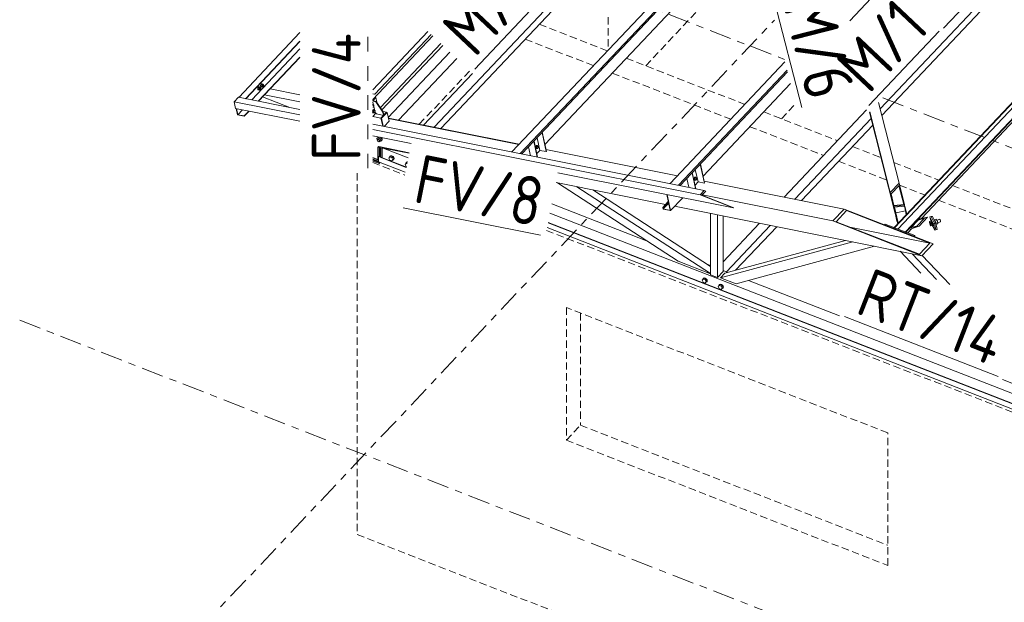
# Model space of a CAD drawing. Header units: millimetres. Extents: x -681 to 506, y -45 to 794.
# Tile 4 of 256: x -397 to -316, y 132 to 180. Entities that reach past the tile are written whole.
import ezdxf

# ---------------------------------------------------------------- set-up
doc = ezdxf.new("R2010")
doc.units = ezdxf.units.MM
doc.header["$LTSCALE"] = 0.6
for name, pattern in [('VERDECKT2', [1.5, 1, -0.5]), ('XKITLINE00', [0]), ('XKITLINE02', [4, 2, -2]), ('XKITLINE03', [6, 3, -1, 1, -1])]:
    doc.linetypes.add(name, pattern=pattern)
for name, color, linetype, lineweight in [('Bolt', 7, 'Continuous', 0), ('Part', 2, 'Continuous', 0), ('PartMark', 3, 'Continuous', 0), ('S-GRID', 1, 'Continuous', 0)]:
    doc.layers.add(name, color=color, linetype=linetype, lineweight=lineweight)
doc.styles.add('ISOCPEUR', font='ISOCPEUR.TTF')

msp = doc.modelspace()

# ---------------------------------------------------------------- linework, layer by layer
at = {"layer": 'Bolt', "color": 3, "linetype": 'XKITLINE00', "lineweight": 0}
for p, q in [((-377.27, 173.974), (-377.301, 173.923)), ((-377.278, 173.919), (-377.247, 173.97)), ((-377.21, 173.981), (-377.273, 173.914)), ((-377.232, 173.996), (-377.27, 173.974)), ((-377.247, 173.97), (-377.209, 173.992)), ((-377.232, 173.996), (-377.209, 173.992)), ((-377.21, 173.981), (-377.117, 173.962)), ((-377.209, 173.992), (-377.175, 173.979)), ((-377.175, 173.979), (-377.172, 173.973)), ((-377.071, 174.167), (-377.087, 174.101)), ((-377.087, 174.101), (-377.085, 174.036)), ((-377.085, 174.036), (-377.064, 173.992)), ((-377.039, 174.219), (-377.071, 174.167)), ((-377.064, 174.096), (-377.047, 174.163)), ((-377.061, 174.032), (-377.064, 174.096)), ((-377.064, 173.992), (-377.03, 173.978)), ((-377.04, 173.987), (-377.061, 174.032)), ((-377.043, 174.158), (-377.056, 174.038)), ((-376.963, 174.019), (-377.056, 174.038)), ((-377.056, 174.038), (-377.005, 173.985)), ((-377.047, 174.163), (-377.016, 174.214)), ((-376.979, 174.225), (-377.043, 174.158)), ((-376.95, 174.139), (-377.043, 174.158)), ((-377.006, 173.974), (-377.04, 173.987)), ((-377.001, 174.241), (-377.039, 174.219)), ((-377.03, 173.978), (-377.006, 173.974)), ((-377.016, 174.214), (-376.978, 174.236)), ((-376.992, 173.982), (-377.006, 173.974)), ((-377.005, 173.985), (-376.912, 173.966)), ((-377.001, 174.241), (-376.978, 174.236)), ((-376.979, 174.225), (-376.887, 174.206)), ((-376.978, 174.236), (-376.944, 174.223)), ((-376.963, 174.019), (-376.95, 174.139)), ((-376.963, 174.019), (-376.912, 173.966)), ((-376.887, 174.206), (-376.95, 174.139)), ((-376.944, 174.223), (-376.942, 174.217)), ((-376.912, 173.966), (-376.868, 174.013)), ((-376.906, 174.021), (-376.86, 174.012)), ((-376.892, 174.152), (-376.846, 174.143)), ((-376.889, 174.073), (-376.88, 174.106)), ((-376.887, 174.04), (-376.889, 174.073)), ((-376.836, 174.153), (-376.887, 174.206)), ((-376.877, 174.018), (-376.887, 174.04)), ((-376.88, 174.106), (-376.865, 174.132)), ((-376.86, 174.012), (-376.877, 174.018)), ((-376.865, 174.132), (-376.846, 174.143)), ((-376.841, 174.023), (-376.86, 174.012)), ((-376.846, 174.143), (-376.829, 174.136)), ((-376.825, 174.048), (-376.841, 174.023)), ((-376.838, 174.14), (-376.836, 174.153)), ((-376.829, 174.136), (-376.818, 174.114)), ((-376.817, 174.082), (-376.825, 174.048)), ((-376.818, 174.114), (-376.817, 174.082)), ((-377.301, 173.923), (-377.318, 173.856)), ((-377.318, 173.856), (-377.315, 173.792)), ((-377.315, 173.792), (-377.294, 173.747)), ((-377.295, 173.852), (-377.278, 173.919)), ((-377.292, 173.787), (-377.295, 173.852)), ((-377.294, 173.747), (-377.26, 173.734)), ((-377.271, 173.743), (-377.292, 173.787)), ((-377.273, 173.914), (-377.286, 173.794)), ((-377.193, 173.775), (-377.286, 173.794)), ((-377.286, 173.794), (-377.236, 173.741)), ((-377.18, 173.895), (-377.273, 173.914)), ((-377.237, 173.73), (-377.271, 173.743)), ((-377.26, 173.734), (-377.237, 173.73)), ((-377.222, 173.738), (-377.237, 173.73)), ((-377.236, 173.741), (-377.143, 173.722)), ((-377.193, 173.775), (-377.18, 173.895)), ((-377.193, 173.775), (-377.143, 173.722)), ((-377.117, 173.962), (-377.18, 173.895)), ((-377.143, 173.722), (-377.099, 173.769)), ((-377.137, 173.777), (-377.091, 173.767)), ((-377.123, 173.908), (-377.076, 173.898)), ((-377.119, 173.828), (-377.111, 173.862)), ((-377.118, 173.796), (-377.119, 173.828)), ((-377.107, 173.774), (-377.118, 173.796)), ((-377.067, 173.909), (-377.117, 173.962)), ((-377.111, 173.862), (-377.095, 173.887)), ((-377.091, 173.767), (-377.107, 173.774)), ((-377.095, 173.887), (-377.076, 173.898)), ((-377.072, 173.778), (-377.091, 173.767)), ((-377.076, 173.898), (-377.059, 173.892)), ((-377.056, 173.804), (-377.072, 173.778)), ((-377.068, 173.895), (-377.067, 173.909)), ((-377.059, 173.892), (-377.049, 173.87)), ((-377.048, 173.837), (-377.056, 173.804)), ((-377.049, 173.87), (-377.048, 173.837)), ((-367.876, 172.471), (-367.859, 172.49)), ((-367.859, 172.556), (-367.85, 172.553)), ((-367.859, 172.543), (-367.816, 172.534)), ((-367.859, 172.49), (-367.816, 172.534)), ((-367.85, 172.553), (-367.844, 172.54)), ((-367.781, 172.371), (-367.841, 172.307)), ((-367.816, 172.534), (-367.769, 172.484)), ((-367.769, 172.484), (-367.781, 172.371)), ((-367.859, 172.074), (-367.878, 172.042)), ((-367.871, 171.971), (-367.859, 172.022)), ((-367.871, 171.866), (-367.859, 171.862)), ((-367.859, 171.885), (-367.869, 171.907)), ((-367.841, 172.307), (-367.859, 172.326)), ((-367.859, 172.311), (-367.841, 172.307)), ((-367.846, 172.094), (-367.859, 172.074)), ((-367.859, 172.022), (-367.854, 172.038)), ((-367.847, 172.03), (-367.859, 171.924)), ((-367.859, 171.924), (-367.859, 171.916)), ((-367.859, 171.916), (-367.859, 171.916)), ((-367.859, 171.916), (-367.812, 171.866)), ((-367.859, 171.916), (-367.859, 171.916)), ((-367.859, 171.916), (-367.79, 171.902)), ((-367.847, 171.862), (-367.859, 171.885)), ((-367.859, 171.862), (-367.837, 171.853)), ((-367.854, 172.038), (-367.823, 172.089)), ((-367.787, 172.093), (-367.847, 172.03)), ((-367.847, 172.03), (-367.777, 172.016)), ((-367.813, 171.849), (-367.847, 171.862)), ((-367.809, 172.116), (-367.846, 172.094)), ((-367.837, 171.853), (-367.813, 171.849)), ((-367.823, 172.089), (-367.785, 172.111)), ((-367.791, 171.862), (-367.813, 171.849)), ((-367.812, 171.866), (-367.742, 171.852)), ((-367.809, 172.116), (-367.785, 172.111)), ((-367.79, 171.902), (-367.777, 172.016)), ((-367.742, 171.852), (-367.79, 171.902)), ((-367.787, 172.093), (-367.718, 172.08)), ((-367.785, 172.111), (-367.751, 172.098)), ((-367.777, 172.016), (-367.718, 172.08)), ((-367.751, 172.098), (-367.745, 172.085)), ((-367.682, 171.916), (-367.742, 171.852)), ((-367.718, 172.08), (-367.67, 172.029)), ((-367.67, 172.029), (-367.682, 171.916)), ((-367.521, 169.737), (-367.429, 169.835)), ((-367.399, 169.788), (-367.521, 169.737)), ((-367.521, 169.737), (-367.501, 169.643)), ((-367.504, 169.6), (-367.501, 169.643)), ((-367.481, 169.552), (-367.504, 169.6)), ((-367.501, 169.643), (-367.455, 169.692)), ((-367.501, 169.643), (-367.474, 169.67)), ((-367.44, 169.512), (-367.481, 169.552)), ((-367.474, 169.67), (-367.43, 169.673)), ((-367.441, 169.822), (-367.439, 169.842)), ((-367.391, 169.491), (-367.44, 169.512)), ((-367.439, 169.842), (-367.409, 169.872)), ((-367.439, 169.842), (-367.422, 169.86)), ((-367.43, 169.673), (-367.381, 169.651)), ((-367.429, 169.835), (-367.362, 169.862)), ((-367.422, 169.86), (-367.41, 169.872)), ((-367.399, 169.788), (-367.334, 169.857)), ((-367.399, 169.788), (-367.242, 169.681)), ((-367.347, 169.494), (-367.391, 169.491)), ((-367.381, 169.651), (-367.34, 169.611)), ((-367.36, 169.493), (-367.33, 169.473)), ((-367.32, 169.52), (-367.347, 169.494)), ((-367.34, 169.611), (-367.318, 169.563)), ((-367.33, 169.473), (-367.208, 169.524)), ((-367.32, 169.52), (-367.274, 169.569)), ((-367.318, 169.563), (-367.32, 169.52)), ((-367.242, 169.681), (-367.15, 169.779)), ((-367.208, 169.524), (-367.242, 169.681)), ((-367.15, 169.779), (-367.235, 169.837)), ((-367.208, 169.524), (-367.116, 169.622)), ((-367.188, 169.828), (-367.142, 169.783)), ((-367.155, 169.565), (-367.17, 169.564)), ((-367.105, 169.614), (-367.155, 169.565)), ((-367.116, 169.622), (-367.15, 169.779)), ((-367.124, 169.801), (-367.143, 169.818)), ((-367.142, 169.783), (-367.1, 169.694)), ((-367.083, 169.712), (-367.124, 169.801)), ((-367.1, 169.694), (-367.105, 169.614)), ((-367.105, 169.614), (-367.088, 169.633)), ((-367.088, 169.633), (-367.083, 169.712)), ((-354.433, 169.152), (-354.465, 169.1)), ((-354.442, 169.096), (-354.41, 169.147)), ((-354.374, 169.152), (-354.434, 169.088)), ((-354.396, 169.174), (-354.433, 169.152)), ((-354.41, 169.147), (-354.372, 169.169)), ((-354.396, 169.174), (-354.372, 169.169)), ((-354.374, 169.152), (-354.305, 169.138)), ((-354.372, 169.169), (-354.338, 169.156)), ((-354.364, 169.074), (-354.305, 169.138)), ((-354.338, 169.156), (-354.332, 169.143)), ((-354.305, 169.138), (-354.257, 169.088)), ((-366.455, 168.278), (-366.391, 168.31)), ((-366.373, 168.329), (-366.438, 168.296)), ((-366.391, 168.31), (-366.303, 168.297)), ((-366.285, 168.316), (-366.373, 168.329)), ((-366.198, 168.26), (-366.285, 168.316)), ((-354.465, 169.1), (-354.481, 169.034)), ((-354.481, 169.034), (-354.479, 168.969)), ((-354.479, 168.969), (-354.458, 168.925)), ((-354.458, 169.029), (-354.442, 169.096)), ((-354.456, 168.965), (-354.458, 169.029)), ((-354.458, 168.925), (-354.424, 168.911)), ((-354.434, 168.92), (-354.456, 168.965)), ((-354.434, 169.088), (-354.446, 168.975)), ((-354.446, 168.975), (-354.399, 168.924)), ((-354.446, 168.975), (-354.377, 168.961)), ((-354.434, 169.088), (-354.364, 169.074)), ((-354.4, 168.907), (-354.434, 168.92)), ((-354.424, 168.911), (-354.4, 168.907)), ((-354.378, 168.92), (-354.4, 168.907)), ((-354.399, 168.924), (-354.329, 168.91)), ((-354.377, 168.961), (-354.364, 169.074)), ((-354.329, 168.91), (-354.377, 168.961)), ((-354.269, 168.974), (-354.329, 168.91)), ((-354.257, 169.088), (-354.269, 168.974)), ((-366.539, 168.128), (-366.457, 168.223)), ((-366.457, 167.968), (-366.539, 168.128)), ((-366.479, 168.208), (-366.455, 168.278)), ((-366.476, 168.201), (-366.479, 168.208)), ((-366.385, 168.3), (-366.457, 168.223)), ((-366.457, 168.223), (-366.293, 168.159)), ((-366.293, 167.904), (-366.457, 167.968)), ((-366.455, 168.278), (-366.438, 168.296)), ((-366.221, 168.235), (-366.385, 168.3)), ((-366.303, 168.297), (-366.215, 168.242)), ((-366.221, 168.235), (-366.293, 168.159)), ((-366.293, 168.159), (-366.21, 167.999)), ((-366.21, 167.999), (-366.293, 167.904)), ((-366.221, 167.98), (-366.293, 167.904)), ((-366.215, 167.969), (-366.229, 167.971)), ((-366.138, 168.076), (-366.221, 168.235)), ((-366.138, 168.076), (-366.221, 167.98)), ((-366.215, 168.242), (-366.151, 168.159)), ((-366.151, 168.002), (-366.215, 167.969)), ((-366.138, 168.076), (-366.21, 167.999)), ((-366.133, 168.177), (-366.198, 168.26)), ((-366.151, 168.159), (-366.127, 168.071)), ((-366.127, 168.071), (-366.151, 168.002)), ((-366.151, 168.002), (-366.133, 168.02)), ((-366.11, 168.09), (-366.133, 168.177)), ((-366.133, 168.02), (-366.11, 168.09)), ((-365.209, 167.609), (-365.127, 167.705)), ((-365.127, 167.449), (-365.209, 167.609)), ((-365.149, 167.69), (-365.125, 167.759)), ((-365.147, 167.682), (-365.149, 167.69)), ((-365.055, 167.781), (-365.127, 167.705)), ((-365.127, 167.705), (-365.044, 167.672)), ((-365.125, 167.759), (-365.061, 167.792)), ((-365.125, 167.759), (-365.108, 167.777)), ((-365.043, 167.81), (-365.108, 167.777)), ((-365.061, 167.792), (-365.022, 167.786)), ((-365.025, 167.769), (-365.055, 167.781)), ((-365.018, 167.806), (-365.043, 167.81)), ((-365.092, 167.435), (-365.127, 167.449)), ((-341.457, 166.504), (-341.473, 166.437)), ((-341.473, 166.437), (-341.471, 166.373)), ((-341.471, 166.373), (-341.45, 166.328)), ((-341.425, 166.555), (-341.457, 166.504)), ((-341.45, 166.433), (-341.433, 166.499)), ((-341.448, 166.368), (-341.45, 166.433)), ((-341.45, 166.328), (-341.416, 166.315)), ((-341.426, 166.324), (-341.448, 166.368)), ((-341.426, 166.492), (-341.438, 166.378)), ((-341.438, 166.378), (-341.391, 166.328)), ((-341.438, 166.378), (-341.369, 166.364)), ((-341.433, 166.499), (-341.402, 166.551)), ((-341.366, 166.555), (-341.426, 166.492)), ((-341.426, 166.492), (-341.356, 166.478)), ((-341.392, 166.31), (-341.426, 166.324)), ((-341.388, 166.577), (-341.425, 166.555)), ((-341.416, 166.315), (-341.392, 166.31)), ((-341.402, 166.551), (-341.364, 166.573)), ((-341.369, 166.324), (-341.392, 166.31)), ((-341.391, 166.328), (-341.321, 166.314)), ((-341.388, 166.577), (-341.364, 166.573)), ((-341.369, 166.364), (-341.356, 166.478)), ((-341.321, 166.314), (-341.369, 166.364)), ((-341.366, 166.555), (-341.296, 166.541)), ((-341.364, 166.573), (-341.33, 166.56)), ((-341.356, 166.478), (-341.296, 166.541)), ((-341.33, 166.56), (-341.324, 166.547)), ((-341.261, 166.378), (-341.321, 166.314)), ((-341.296, 166.541), (-341.249, 166.491)), ((-341.249, 166.491), (-341.261, 166.378)), ((-322.101, 162.924), (-321.97, 162.965)), ((-322.098, 162.834), (-322.101, 162.924)), ((-322.101, 162.924), (-322.048, 162.829)), ((-322.042, 162.651), (-322.098, 162.834)), ((-322.048, 162.829), (-321.917, 162.87)), ((-322.048, 162.829), (-321.992, 162.645)), ((-321.989, 162.556), (-322.042, 162.651)), ((-321.992, 162.645), (-321.861, 162.686)), ((-321.992, 162.645), (-321.989, 162.556)), ((-321.978, 162.962), (-321.974, 162.977)), ((-321.974, 162.977), (-321.942, 162.987)), ((-321.974, 162.977), (-321.95, 162.949)), ((-321.917, 162.87), (-321.97, 162.965)), ((-321.95, 162.949), (-321.917, 162.876)), ((-321.919, 162.959), (-321.942, 162.987)), ((-321.886, 162.886), (-321.919, 162.959)), ((-321.917, 162.876), (-321.883, 162.778)), ((-321.861, 162.686), (-321.917, 162.87)), ((-321.852, 162.788), (-321.886, 162.886)), ((-321.883, 162.778), (-321.857, 162.68)), ((-321.858, 162.597), (-321.861, 162.686)), ((-321.857, 162.68), (-321.847, 162.609)), ((-321.826, 162.69), (-321.852, 162.788)), ((-321.815, 162.619), (-321.826, 162.69)), ((-321.713, 163.059), (-321.701, 163.063)), ((-321.677, 163.035), (-321.701, 163.063)), ((-321.692, 163.052), (-321.529, 163.103)), ((-321.644, 162.962), (-321.677, 163.035)), ((-321.61, 162.864), (-321.644, 162.962)), ((-321.642, 162.957), (-321.476, 163.009)), ((-321.601, 162.828), (-321.61, 162.864)), ((-321.58, 162.775), (-321.42, 162.825)), ((-321.561, 162.69), (-321.417, 162.736)), ((-321.476, 163.009), (-321.529, 163.103)), ((-321.488, 163.031), (-321.264, 163.102)), ((-321.42, 162.825), (-321.476, 163.009)), ((-321.42, 162.82), (-321.199, 162.889)), ((-321.417, 162.736), (-321.42, 162.825)), ((-321.251, 163.087), (-321.264, 163.102)), ((-321.233, 163.047), (-321.251, 163.087)), ((-321.215, 162.994), (-321.233, 163.047)), ((-321.201, 162.941), (-321.215, 162.994)), ((-321.195, 162.903), (-321.201, 162.941)), ((-321.199, 162.889), (-321.195, 162.903)), ((-321.989, 162.556), (-321.858, 162.597)), ((-321.854, 162.585), (-321.863, 162.596)), ((-321.847, 162.609), (-321.854, 162.585)), ((-321.854, 162.585), (-321.822, 162.595)), ((-321.822, 162.595), (-321.815, 162.619)), ((-340.797, 158.087), (-340.715, 158.182)), ((-340.715, 157.927), (-340.797, 158.087)), ((-340.736, 158.167), (-340.713, 158.237)), ((-340.734, 158.16), (-340.736, 158.167)), ((-340.643, 158.259), (-340.715, 158.182)), ((-340.715, 158.182), (-340.55, 158.118)), ((-340.55, 157.863), (-340.715, 157.927)), ((-340.713, 158.237), (-340.648, 158.27)), ((-340.713, 158.237), (-340.695, 158.255)), ((-340.631, 158.288), (-340.695, 158.255)), ((-340.648, 158.27), (-340.56, 158.256)), ((-340.478, 158.195), (-340.643, 158.259)), ((-340.543, 158.275), (-340.631, 158.288)), ((-340.56, 158.256), (-340.473, 158.201)), ((-340.478, 158.195), (-340.55, 158.118)), ((-340.55, 158.118), (-340.468, 157.958)), ((-340.468, 157.958), (-340.55, 157.863)), ((-340.478, 157.939), (-340.55, 157.863)), ((-340.455, 158.219), (-340.543, 158.275)), ((-340.473, 157.928), (-340.486, 157.93)), ((-340.396, 158.035), (-340.478, 158.195)), ((-340.396, 158.035), (-340.478, 157.939)), ((-340.473, 158.201), (-340.408, 158.118)), ((-340.408, 157.961), (-340.473, 157.928)), ((-340.396, 158.035), (-340.468, 157.958)), ((-340.391, 158.137), (-340.455, 158.219)), ((-340.408, 158.118), (-340.385, 158.03)), ((-340.385, 158.03), (-340.408, 157.961)), ((-340.408, 157.961), (-340.391, 157.979)), ((-340.367, 158.049), (-340.391, 158.137)), ((-340.391, 157.979), (-340.367, 158.049)), ((-339.467, 157.568), (-339.385, 157.664)), ((-339.385, 157.408), (-339.467, 157.568)), ((-339.406, 157.649), (-339.383, 157.718)), ((-339.404, 157.641), (-339.406, 157.649)), ((-339.313, 157.74), (-339.385, 157.664)), ((-339.385, 157.664), (-339.22, 157.599)), ((-339.22, 157.344), (-339.385, 157.408)), ((-339.383, 157.718), (-339.318, 157.751)), ((-339.383, 157.718), (-339.365, 157.737)), ((-339.301, 157.769), (-339.365, 157.737)), ((-339.318, 157.751), (-339.231, 157.738)), ((-339.148, 157.676), (-339.313, 157.74)), ((-339.213, 157.756), (-339.301, 157.769)), ((-339.231, 157.738), (-339.143, 157.682)), ((-339.148, 157.676), (-339.22, 157.599)), ((-339.22, 157.599), (-339.138, 157.44)), ((-339.138, 157.44), (-339.22, 157.344)), ((-339.148, 157.42), (-339.22, 157.344)), ((-339.125, 157.701), (-339.213, 157.756)), ((-339.143, 157.41), (-339.157, 157.412)), ((-339.066, 157.516), (-339.148, 157.676)), ((-339.066, 157.516), (-339.148, 157.42)), ((-339.143, 157.682), (-339.078, 157.6)), ((-339.078, 157.442), (-339.143, 157.41)), ((-339.066, 157.516), (-339.138, 157.44)), ((-339.061, 157.618), (-339.125, 157.701)), ((-339.078, 157.6), (-339.055, 157.512)), ((-339.055, 157.512), (-339.078, 157.442)), ((-339.078, 157.442), (-339.061, 157.46)), ((-339.038, 157.53), (-339.061, 157.618)), ((-339.061, 157.46), (-339.038, 157.53))]:
    msp.add_line(p, q, dxfattribs=at)
at = {"layer": 'Part', "color": 2, "linetype": 'XKITLINE00', "lineweight": 0}
for p, q in [((-355.746, 168.499), (-319.062, 207.357)), ((-355.612, 168.472), (-319.032, 207.22)), ((-353.718, 169.251), (-323.256, 201.519)), ((-362.81, 170.665), (-334.418, 200.741)), ((-328.657, 179.422), (-310.248, 198.923)), ((-294.249, 194.561), (-324.704, 162.301)), ((-324.093, 162.063), (-295.162, 192.709)), ((-324.054, 162.048), (-295.2, 192.613)), ((-322.779, 163.173), (-295.351, 192.227)), ((-320.954, 178.795), (-308.613, 191.868)), ((-326.168, 172.171), (-307.853, 191.571)), ((-326.031, 171.635), (-307.853, 190.89)), ((-362.269, 170.557), (-345.609, 188.206)), ((-356.433, 168.636), (-341.563, 184.387)), ((-378.879, 173.121), (-373.859, 178.44)), ((-367.859, 173.749), (-363.332, 178.544)), ((-367.859, 172.956), (-362.936, 178.17)), ((-363.062, 178.289), (-367.699, 173.377)), ((-378.322, 173.01), (-373.859, 177.738)), ((-378.295, 173.005), (-373.859, 177.704)), ((-367.229, 172.28), (-362.266, 177.538)), ((-367.104, 172.095), (-362.107, 177.388)), ((-377.812, 172.908), (-373.859, 177.096)), ((-377.282, 172.802), (-373.859, 176.429)), ((-361.523, 176.837), (-366.589, 171.471)), ((-377.256, 172.797), (-373.859, 176.395)), ((-360.965, 176.31), (-365.741, 171.25)), ((-343.427, 166.037), (-333.985, 176.039)), ((-363.685, 170.84), (-359.673, 175.09)), ((-342.74, 165.9), (-333.811, 175.358)), ((-342.607, 165.873), (-333.777, 175.226)), ((-340.71, 166.655), (-333.53, 174.26)), ((-325.026, 162.427), (-313.447, 174.692)), ((-324.987, 162.412), (-313.419, 174.665)), ((-376.763, 173.319), (-373.859, 172.74)), ((-376.301, 173.808), (-373.859, 173.32)), ((-367.699, 173.377), (-367.859, 173.409)), ((-367.694, 173.351), (-367.699, 173.377)), ((-379.252, 172.76), (-378.906, 173.127)), ((-379.134, 172.215), (-379.252, 172.76)), ((-373.859, 171.683), (-379.252, 172.76)), ((-373.859, 172.118), (-378.906, 173.127)), ((-377.216, 172.789), (-377.225, 172.829)), ((-377.179, 172.782), (-377.196, 172.86)), ((-376.918, 173.155), (-374.681, 172.282)), ((-376.918, 173.155), (-374.681, 172.282)), ((-367.859, 172.9), (-367.652, 173.118)), ((-367.606, 173.109), (-367.859, 172.841)), ((-367.851, 172.85), (-367.859, 172.841)), ((-367.859, 172.815), (-367.601, 172.763)), ((-367.672, 171.864), (-367.859, 172.721)), ((-367.572, 172.794), (-367.851, 172.85)), ((-367.652, 173.118), (-367.606, 173.109)), ((-367.521, 172.717), (-367.606, 173.109)), ((-367.572, 172.794), (-367.601, 172.763)), ((-367.601, 172.763), (-367.03, 171.91)), ((-367.001, 171.94), (-367.572, 172.794)), ((-324.61, 166.078), (-326.302, 172.693)), ((-373.859, 171.16), (-379.134, 172.215)), ((-379.093, 172.206), (-378.977, 171.675)), ((-379.065, 172.201), (-378.955, 171.697)), ((-378.977, 171.675), (-378.42, 171.564)), ((-378.955, 171.697), (-378.572, 172.102)), ((-378.955, 171.697), (-378.426, 171.591)), ((-378.426, 171.591), (-378.043, 171.997)), ((-378.42, 171.564), (-378.426, 171.591)), ((-378.42, 171.564), (-378.016, 171.991)), ((-367.869, 171.544), (-367.859, 171.542)), ((-367.617, 171.81), (-367.859, 171.555)), ((-367.859, 171.542), (-367.187, 171.408)), ((-367.56, 171.754), (-367.672, 171.864)), ((-366.971, 171.637), (-367.56, 171.754)), ((-367.187, 171.408), (-366.726, 171.896)), ((-367.187, 171.408), (-366.726, 171.896)), ((-366.68, 171.887), (-367.141, 171.399)), ((-367.001, 171.94), (-367.03, 171.91)), ((-367.03, 171.91), (-366.971, 171.637)), ((-367.01, 171.953), (-366.726, 171.896)), ((-366.942, 171.667), (-367.001, 171.94)), ((-366.971, 171.637), (-366.942, 171.667)), ((-366.726, 171.896), (-366.68, 171.887)), ((-366.522, 171.16), (-366.68, 171.887)), ((-334.048, 164.925), (-327.283, 172.091)), ((-324.947, 163.699), (-327.045, 171.906)), ((-325.332, 165.313), (-327.023, 171.929)), ((-340.616, 165.475), (-367.859, 170.919)), ((-367.046, 170.757), (-367.187, 171.408)), ((-367.141, 171.399), (-367.187, 171.408)), ((-367.046, 170.757), (-367.187, 171.408)), ((-366.999, 170.747), (-367.141, 171.399)), ((-366.925, 170.732), (-366.522, 171.16)), ((-366.578, 171.417), (-355.832, 169.273)), ((-366.571, 171.387), (-355.855, 169.249)), ((-333.173, 164.75), (-326.912, 171.383)), ((-332.632, 164.642), (-326.775, 170.847)), ((-340.962, 165.109), (-367.859, 170.484)), ((-364.713, 169.333), (-367.859, 169.962)), ((-353.611, 168.662), (-353.952, 170.231)), ((-353.594, 168.681), (-353.935, 170.249)), ((-354.344, 168.219), (-354.626, 169.516)), ((-354.322, 168.214), (-354.609, 169.535)), ((-354.141, 168.768), (-354.364, 169.795)), ((-367.434, 169.017), (-367.359, 169.071)), ((-367.434, 168.016), (-367.434, 169.017)), ((-367.405, 168.046), (-367.405, 169.038)), ((-367.31, 169.01), (-367.362, 169.068)), ((-367.31, 169.01), (-367.362, 169.068)), ((-367.359, 169.071), (-364.864, 168.573)), ((-367.31, 169.01), (-364.874, 168.524)), ((-367.31, 168.25), (-367.31, 169.01)), ((-367.253, 168.228), (-367.253, 168.999)), ((-367.205, 168.209), (-367.205, 168.989)), ((-367.09, 168.164), (-367.09, 168.966)), ((-367.005, 168.949), (-364.949, 168.148)), ((-354.902, 168.33), (-355.06, 169.057)), ((-354.386, 168.508), (-354.141, 168.768)), ((-354.141, 168.768), (-353.611, 168.662)), ((-353.627, 168.832), (-342.824, 166.676)), ((-353.611, 168.662), (-353.594, 168.681)), ((-367.859, 168.181), (-367.434, 168.016)), ((-367.859, 168.181), (-367.378, 167.994)), ((-367.378, 167.952), (-367.859, 168.139)), ((-367.378, 167.867), (-367.859, 168.054)), ((-367.378, 167.866), (-367.859, 168.054)), ((-367.378, 167.866), (-367.859, 168.054)), ((-367.859, 168.037), (-367.378, 167.849)), ((-367.378, 167.849), (-367.859, 168.037)), ((-367.859, 168.011), (-367.339, 167.808)), ((-367.339, 167.808), (-367.859, 168.011)), ((-367.859, 167.969), (-367.339, 167.766)), ((-367.339, 167.766), (-367.859, 167.969)), ((-367.434, 168.016), (-367.405, 168.046)), ((-367.361, 168.27), (-367.378, 168.252)), ((-365.106, 167.365), (-367.378, 168.252)), ((-367.378, 168.252), (-367.378, 167.826)), ((-367.378, 167.826), (-365.185, 166.971)), ((-367.361, 168.27), (-365.101, 167.389)), ((-367.339, 167.811), (-367.339, 167.766)), ((-367.339, 167.811), (-367.339, 167.808)), ((-367.339, 167.808), (-367.337, 167.81)), ((-367.339, 167.808), (-367.337, 167.81)), ((-367.339, 167.808), (-367.339, 167.766)), ((-367.339, 167.766), (-367.308, 167.799)), ((-367.339, 167.766), (-367.308, 167.799)), ((-340.603, 166.066), (-340.944, 167.634)), ((-340.586, 166.084), (-340.926, 167.653)), ((-338.218, 164.039), (-352.639, 166.92)), ((-341.336, 165.619), (-341.618, 166.92)), ((-341.313, 165.615), (-341.601, 166.938)), ((-341.133, 166.172), (-341.356, 167.198)), ((-352.8, 166.114), (-343.803, 164.318)), ((-352.677, 166.09), (-342.775, 159.666)), ((-341.893, 165.731), (-342.052, 166.461)), ((-341.378, 165.912), (-341.133, 166.172)), ((-341.133, 166.172), (-340.603, 166.066)), ((-340.619, 166.236), (-329.124, 163.942)), ((-340.603, 166.066), (-340.586, 166.084)), ((-324.61, 166.078), (-325.332, 165.313)), ((-324.598, 165.892), (-325.266, 165.185)), ((-324.173, 164.32), (-324.61, 166.078)), ((-324.206, 164.317), (-324.598, 165.892)), ((-351.099, 165.775), (-340.103, 158.641)), ((-349.784, 165.512), (-340.103, 159.231)), ((-343.414, 163.836), (-343.696, 165.133)), ((-343.391, 163.814), (-343.677, 165.13)), ((-340.616, 165.475), (-340.962, 165.109)), ((-340.962, 165.109), (-338.218, 164.039)), ((-340.479, 165.422), (-340.808, 165.074)), ((-340.808, 165.074), (-338.201, 164.057)), ((-330.046, 162.965), (-340.777, 165.107)), ((-340.479, 165.422), (-340.616, 165.475)), ((-325.065, 164.241), (-325.332, 165.313)), ((-325.266, 165.185), (-325.031, 164.244)), ((-324.221, 164.316), (-324.619, 165.87)), ((-353.147, 164.379), (-345.359, 161.342)), ((-344.034, 164.073), (-343.572, 164.563)), ((-344.016, 164.069), (-343.568, 164.544)), ((-343.99, 163.951), (-343.542, 164.426)), ((-343.391, 163.814), (-342.392, 164.873)), ((-324.173, 164.32), (-325.065, 164.241)), ((-324.206, 164.317), (-324.173, 164.32)), ((-324.173, 164.32), (-324.155, 164.249)), ((-353.301, 163.604), (-279.981, 135.005)), ((-344.034, 164.073), (-344.016, 164.069)), ((-344.005, 163.937), (-344.034, 164.073)), ((-343.99, 163.951), (-344.016, 164.069)), ((-344.005, 163.937), (-343.391, 163.814)), ((-343.414, 163.836), (-343.99, 163.951)), ((-343.056, 164.169), (-322.736, 160.113)), ((-340.103, 158.54), (-340.103, 163.58)), ((-339.533, 163.466), (-339.533, 158.317)), ((-338.218, 164.039), (-338.201, 164.057)), ((-329.124, 163.942), (-330.046, 162.965)), ((-328.924, 163.822), (-329.789, 162.906)), ((-329.124, 163.942), (-321.814, 161.09)), ((-322.071, 161.149), (-328.924, 163.822)), ((-325.031, 164.244), (-325.065, 164.241)), ((-324.947, 163.699), (-325.065, 164.241)), ((-325.065, 164.241), (-324.799, 163.017)), ((-325.065, 164.241), (-325.047, 164.17)), ((-324.155, 164.249), (-325.047, 164.17)), ((-324.155, 164.249), (-325.047, 164.17)), ((-325.047, 164.17), (-324.784, 162.958)), ((-325.047, 164.17), (-324.784, 162.958)), ((-325.047, 164.17), (-325.029, 164.099)), ((-324.137, 164.178), (-325.029, 164.099)), ((-324.996, 164.102), (-325.029, 164.099)), ((-325.029, 164.099), (-324.769, 162.9)), ((-324.699, 162.773), (-325.029, 164.099)), ((-325.029, 164.099), (-324.917, 163.582)), ((-324.672, 162.801), (-324.996, 164.102)), ((-324.708, 162.763), (-324.917, 163.582)), ((-324.089, 163.8), (-324.876, 163.62)), ((-324.137, 164.178), (-324.171, 164.175)), ((-324.005, 163.508), (-324.171, 164.175)), ((-324.171, 164.175), (-324.089, 163.8)), ((-324.155, 164.249), (-324.137, 164.178)), ((-323.978, 163.537), (-324.137, 164.178)), ((-324.013, 163.5), (-324.089, 163.8)), ((-324.005, 163.508), (-323.978, 163.537)), ((-280.56, 134.388), (-353.458, 162.822)), ((-353.453, 162.845), (-280.543, 134.406)), ((-339.072, 158.806), (-339.072, 163.374)), ((-339.072, 159.603), (-336.076, 162.776)), ((-330.046, 162.965), (-322.736, 160.113)), ((-329.789, 162.906), (-322.936, 160.233)), ((-325.755, 162.711), (-325.812, 162.65)), ((-325.812, 162.65), (-323.384, 161.703)), ((-325.812, 162.65), (-325.812, 162.65)), ((-325.755, 162.711), (-323.327, 161.764)), ((-324.784, 162.958), (-324.799, 163.017)), ((-324.784, 162.958), (-324.769, 162.9)), ((-324.769, 162.9), (-324.744, 162.905)), ((-324.672, 162.801), (-324.699, 162.773)), ((-323.05, 163.031), (-323.609, 162.439)), ((-323.152, 162.524), (-322.514, 163.199)), ((-322.514, 163.199), (-323.065, 163.097)), ((-323.039, 163.124), (-323.065, 163.097)), ((-323.065, 163.097), (-323.05, 163.031)), ((-323.05, 163.031), (-322.514, 163.199)), ((-323.039, 163.124), (-322.26, 163.269)), ((-322.26, 163.269), (-322.95, 162.539)), ((-321.961, 163.325), (-322.068, 163.305)), ((-322.068, 163.305), (-321.799, 162.753)), ((-322.068, 163.305), (-321.925, 162.646)), ((-321.961, 163.325), (-321.853, 163.345)), ((-321.961, 163.325), (-321.691, 162.773)), ((-321.691, 162.773), (-321.961, 163.325)), ((-321.925, 162.646), (-321.681, 162.209)), ((-321.584, 162.793), (-321.853, 163.345)), ((-321.799, 162.753), (-321.691, 162.773)), ((-321.799, 162.753), (-321.681, 162.209)), ((-321.691, 162.773), (-321.584, 162.793)), ((-321.691, 162.773), (-321.576, 162.242)), ((-321.691, 162.773), (-321.576, 162.242)), ((-321.584, 162.793), (-321.471, 162.275)), ((-353.537, 162.427), (-280.56, 133.962)), ((-338.804, 158.785), (-335.202, 162.602)), ((-338.042, 158.912), (-334.661, 162.494)), ((-328.651, 162.462), (-322.071, 161.149)), ((-325.026, 162.427), (-324.987, 162.412)), ((-324.093, 162.063), (-324.054, 162.048)), ((-323.898, 161.987), (-323.558, 162.348)), ((-323.728, 162.394), (-322.95, 162.539)), ((-323.702, 162.421), (-323.728, 162.394)), ((-323.728, 162.394), (-323.708, 162.3)), ((-322.95, 162.539), (-323.708, 162.3)), ((-323.702, 162.421), (-323.152, 162.524)), ((-321.681, 162.209), (-321.576, 162.242)), ((-321.576, 162.242), (-321.471, 162.275)), ((-339.281, 158.303), (-328.422, 161.248)), ((-338.936, 158.669), (-329.001, 161.364)), ((-323.384, 161.703), (-323.327, 161.764)), ((-323.384, 161.703), (-323.384, 161.703)), ((-323.351, 161.69), (-323.318, 161.725)), ((-323.327, 161.764), (-323.318, 161.725)), ((-322.936, 160.233), (-322.071, 161.149)), ((-322.736, 160.113), (-321.814, 161.09)), ((-338.002, 157.804), (-326.624, 160.89)), ((-322.809, 158.664), (-324.528, 160.471)), ((-321.529, 158.165), (-323.534, 160.273)), ((-342.775, 159.666), (-340.103, 158.623)), ((-320.426, 157.735), (-322.712, 160.139)), ((-340.335, 159.382), (-340.103, 159.292)), ((-339.533, 158.317), (-339.072, 158.806)), ((-338.936, 158.669), (-339.281, 158.303)), ((-339.072, 158.889), (-338.683, 158.738)), ((-340.103, 158.54), (-339.533, 158.317)), ((-339.281, 158.303), (-338.002, 157.804)), ((-336.991, 158.078), (-329.516, 155.162)), ((-316.123, 149.938), (-313.557, 148.937))]:
    msp.add_line(p, q, dxfattribs=at)
at = {"layer": 'Part', "color": 4, "linetype": 'VERDECKT2', "lineweight": 0}
for p, q in [((-345.433, 175.719), (-339.859, 181.624)), ((-348.505, 179.7), (-348.505, 177.034)), ((-354.177, 179.13), (-348.585, 176.949)), ((-355.33, 177.909), (-349.738, 175.728)), ((-347.025, 176.34), (-337.287, 172.542)), ((-364.035, 170.91), (-359.893, 175.298)), ((-348.178, 175.119), (-338.439, 171.321)), ((-334.275, 171.367), (-333.107, 172.604)), ((-335.727, 171.933), (-329.664, 169.569)), ((-336.879, 170.712), (-330.817, 168.347)), ((-328.434, 169.089), (-326.092, 168.175)), ((-367.339, 167.766), (-367.859, 167.969)), ((-367.339, 167.681), (-367.859, 167.883)), ((-367.859, 167.758), (-365.232, 166.734)), ((-367.339, 167.681), (-367.25, 167.776)), ((-367.339, 167.766), (-367.339, 167.681)), ((-329.587, 167.868), (-325.617, 166.319)), ((-325.042, 167.766), (-321.346, 166.324)), ((-369.138, 166.89), (-369.138, 137.19)), ((-324.568, 165.91), (-322.499, 165.103)), ((-320.219, 165.884), (-300.692, 158.268)), ((-321.372, 164.663), (-301.845, 157.047)), ((-353.584, 162.19), (-280.134, 133.541)), ((-325.538, 145.548), (-351.945, 155.848)), ((-351.945, 155.848), (-351.945, 144.953)), ((-350.792, 155.399), (-350.792, 146.175)), ((-351.945, 144.953), (-350.792, 146.175)), ((-350.792, 146.175), (-325.538, 136.324)), ((-351.945, 144.953), (-325.538, 134.653)), ((-325.538, 134.653), (-325.538, 145.548)), ((-369.138, 137.19), (-0.576, -6.569))]:
    msp.add_line(p, q, dxfattribs=at)
at = {"layer": 'PartMark', "color": 1, "linetype": 'XKITLINE00', "lineweight": 0}
for p, q in [((-359.471, 175.449), (-353.692, 181.571)), ((-334.868, 181.105), (-332.612, 172.283)), ((-327.081, 172.451), (-321.302, 178.572)), ((-365.359, 164.057), (-354.07, 161.801)), ((-329.107, 155.11), (-316.46, 150.177))]:
    msp.add_line(p, q, dxfattribs=at)
at = {"layer": 'PartMark', "color": 1, "linetype": 'XKITLINE02', "lineweight": 0}
msp.add_line((-368.259, 167.29), (-368.259, 179.146), dxfattribs=at)
at = {"layer": 'S-GRID', "color": 1, "linetype": 'XKITLINE03', "lineweight": 0}
for p, q in [((-356.915, 185.164), (-334.037, 176.24)), ((-386.955, 124.275), (-334.86, 179.459)), ((-325.936, 173.08), (-301.044, 163.371)), ((-396.876, 154.803), (28.314, -11.044))]:
    msp.add_line(p, q, dxfattribs=at)

# ---------------------------------------------------------------- texts
at = {"layer": 'PartMark', "color": 1, "style": 'ISOCPEUR', "width": 0.85}
for s, rotation, p in [('M/1', 46.65022, (-359.496, 176.298)), ('M/1', 46.65022, (-327.105, 173.299)), ('M/6', -75.65908, (-334.138, 180.672)), ('FV/4', 90.00021, (-368.859, 167.89)), ('FV/8', -11.29873, (-364.653, 164.528)), ('RT/14', -21.3083, (-328.33, 155.451))]:
    msp.add_text(s, height=4, rotation=rotation, dxfattribs=at).set_placement(p)

doc.saveas('drawing.dxf')
